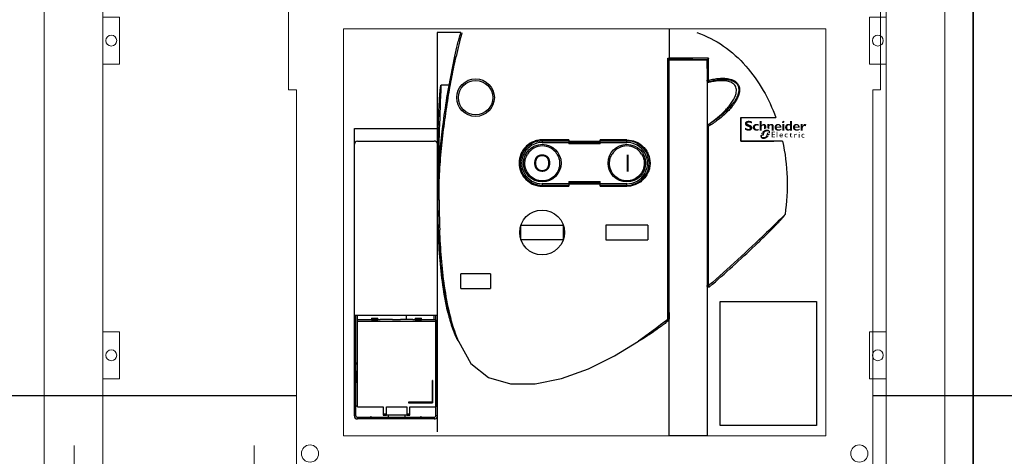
# Model space of a CAD drawing. Header units: millimetres. Extents: x -31 to 6803, y 0 to 664.
# Tile 66 of 118: x 1303 to 1347, y 122 to 142. Entities that reach past the tile are written whole.
import ezdxf
from ezdxf.enums import TextEntityAlignment as Align

# ---------------------------------------------------------------- set-up
doc = ezdxf.new("R2010")
doc.units = ezdxf.units.MM
doc.layers.add('!POMOCNICZE', color=8, linetype='Continuous', plot=False)
for name, color, linetype, lineweight in [('2DE_OBJ_Schneider-Base_Point', 50, 'Continuous', 0), ('2DE_OBJ_Schneider-Front_Plates', 7, 'Continuous', 0), ('2DE_OBJ_Schneider-Logo', 112, 'Continuous', 0), ('2DE_OBJ_Schneider-Mounting_Plates', 7, 'Continuous', 25), ('2DE_OBJ_Schneider-TAG', 112, 'Continuous', 0)]:
    doc.layers.add(name, color=color, linetype=linetype, lineweight=lineweight)
doc.layers.add('CP_WIPEOUT', color=255, linetype='Continuous')
doc.styles.add('CP_ATTR', font='arial.ttf')
doc.styles.add('CP_TXTCON', font='arial.ttf', dxfattribs={"width": 0.8})
doc.linetypes.add('CPFLEX', pattern='A,0.0001,-0.2,[131,LTYPESHP.SHX,S=0.2,R=0,X=-0.2,Y=0],-0.4,[131,LTYPESHP.SHX,S=0.2,R=180,X=0.2,Y=0],-0.2', length=0.8001)

# ---------------------------------------------------------------- blocks, each defined once
blk = doc.blocks.new('Logo Schneider_2009')
for points in [[(1.62, 8.12), (1.87, 8.01), (2.17, 7.9), (2.51, 7.77), (2.73, 7.68), (2.98, 7.54), (3.16, 7.4), (3.26, 7.26), (3.3, 7.1), (3.29, 7.04), (3.24, 6.86), (3.13, 6.73), (2.95, 6.63), (2.72, 6.57), (2.41, 6.55), (2.37, 6.55), (2.18, 6.56), (1.97, 6.59), (1.76, 6.64), (1.55, 6.71), (1.32, 6.79), (1.09, 6.9), (0.85, 7.02), (0.61, 7.16), (0.36, 7.32), (0.36, 6.02), (0.45, 5.97), (0.69, 5.86), (0.93, 5.76), (1.16, 5.67), (1.4, 5.6), (1.63, 5.54), (1.86, 5.49), (2.08, 5.46), (2.31, 5.44), (2.53, 5.43), (2.63, 5.43), (2.89, 5.45), (3.15, 5.48), (3.38, 5.53), (3.61, 5.6), (3.82, 5.69), (4.02, 5.8), (4.2, 5.92), (4.3, 6), (4.47, 6.17), (4.6, 6.35), (4.71, 6.55), (4.79, 6.77), (4.83, 7.01), (4.85, 7.26), (4.84, 7.35), (4.82, 7.58), (4.76, 7.8), (4.68, 8.01), (4.56, 8.2), (4.42, 8.38), (4.25, 8.55), (4.04, 8.71), (3.98, 8.75), (3.84, 8.82), (3.67, 8.9), (3.45, 9), (3.2, 9.11), (2.9, 9.23), (2.57, 9.36), (2.35, 9.45), (2.1, 9.58), (1.91, 9.72), (1.8, 9.86), (1.77, 10.01), (1.77, 10.04), (1.82, 10.21), (1.93, 10.33), (2.11, 10.42), (2.36, 10.48), (2.67, 10.5), (2.7, 10.49), (2.88, 10.49), (3.07, 10.46), (3.28, 10.42), (3.51, 10.36), (3.75, 10.28), (4.01, 10.19), (4.28, 10.09), (4.57, 9.97), (4.57, 11.12), (4.4, 11.19), (4.16, 11.29), (3.91, 11.37), (3.67, 11.44), (3.44, 11.5), (3.2, 11.54), (2.97, 11.57), (2.75, 11.59), (2.53, 11.59), (2.44, 11.59), (2.17, 11.58), (1.91, 11.55), (1.67, 11.5), (1.45, 11.43), (1.24, 11.35), (1.05, 11.24), (0.87, 11.12), (0.83, 11.1), (0.65, 10.93), (0.5, 10.75), (0.39, 10.56), (0.3, 10.34), (0.25, 10.11), (0.24, 9.87), (0.24, 9.79), (0.26, 9.55), (0.32, 9.32), (0.4, 9.11), (0.51, 8.91), (0.65, 8.73), (0.82, 8.57), (1.02, 8.42), (1.09, 8.37), (1.22, 8.3), (1.4, 8.22)], [(8.85, 6.63), (8.6, 6.54), (8.33, 6.46), (8.09, 6.4), (7.89, 6.37), (7.71, 6.35), (7.69, 6.35), (7.44, 6.38), (7.21, 6.44), (7, 6.54), (6.83, 6.69), (6.68, 6.86), (6.58, 7.06), (6.51, 7.29), (6.49, 7.55), (6.51, 7.77), (6.55, 7.99), (6.63, 8.18), (6.73, 8.34), (6.87, 8.48), (7.04, 8.58), (7.25, 8.65), (7.48, 8.7), (7.75, 8.71), (7.86, 8.71), (8.1, 8.68), (8.33, 8.62), (8.56, 8.54), (8.79, 8.43), (8.79, 9.4), (8.62, 9.45), (8.38, 9.52), (8.13, 9.58), (7.9, 9.62), (7.66, 9.64), (7.44, 9.65), (7.28, 9.65), (7.03, 9.63), (6.79, 9.58), (6.56, 9.52), (6.34, 9.44), (6.14, 9.33), (5.95, 9.21), (5.77, 9.06), (5.73, 9.03), (5.57, 8.86), (5.43, 8.67), (5.32, 8.47), (5.23, 8.26), (5.17, 8.03), (5.13, 7.79), (5.12, 7.53), (5.12, 7.49), (5.14, 7.24), (5.18, 7), (5.25, 6.77), (5.34, 6.56), (5.46, 6.37), (5.6, 6.19), (5.77, 6.02), (5.89, 5.92), (6.07, 5.8), (6.27, 5.69), (6.48, 5.61), (6.71, 5.54), (6.95, 5.49), (7.2, 5.46), (7.47, 5.45), (7.65, 5.46), (7.87, 5.48), (8.1, 5.51), (8.34, 5.57), (8.59, 5.64), (8.85, 5.73)], [(12.28, 6.41), (12.16, 6.34), (12.16, 7.83), (12.14, 8.11), (12.08, 8.34), (11.98, 8.51), (11.84, 8.63), (11.65, 8.7), (11.51, 8.71), (11.33, 8.68), (11.14, 8.6), (10.96, 8.46), (10.77, 8.26), (10.65, 8.1), (10.65, 5.51), (9.38, 5.51), (9.38, 11.52), (10.65, 11.52), (10.65, 8.99), (10.67, 8.99), (10.84, 9.18), (11.03, 9.34), (11.22, 9.47), (11.43, 9.56), (11.65, 9.62), (11.87, 9.65), (11.95, 9.65), (12.21, 9.64), (12.45, 9.59), (12.66, 9.5), (12.86, 9.39), (12.97, 9.3), (13.12, 9.13), (13.24, 8.95), (13.34, 8.74), (13.4, 8.51), (13.43, 8.26), (13.43, 8.1), (13.43, 6.86), (13.26, 6.83), (13.14, 6.79), (13.01, 6.75), (12.89, 6.71), (12.77, 6.66), (12.64, 6.6), (12.52, 6.54), (12.4, 6.48)], [(14.3, 6.84), (14.15, 6.86), (14.04, 6.86), (14.04, 9.57), (15.32, 9.57), (15.32, 9), (15.5, 9.19), (15.69, 9.35), (15.89, 9.47), (16.1, 9.56), (16.32, 9.62), (16.55, 9.65), (16.63, 9.65), (16.89, 9.64), (17.13, 9.58), (17.34, 9.5), (17.54, 9.38), (17.61, 9.32), (17.77, 9.16), (17.9, 8.99), (18, 8.78), (18.07, 8.56), (18.11, 8.31), (18.12, 8.1), (18.12, 5.51), (16.85, 5.51), (16.85, 8), (16.82, 8.28), (16.76, 8.49), (16.64, 8.65), (16.49, 8.76), (16.28, 8.8), (16.2, 8.81), (16.02, 8.78), (15.84, 8.7), (15.66, 8.55), (15.48, 8.36), (15.32, 8.14), (15.32, 6.4), (15.28, 6.44), (15.18, 6.52), (15.07, 6.59), (14.96, 6.65), (14.84, 6.71), (14.71, 6.75), (14.58, 6.79), (14.44, 6.82)], [(36.55, 8.09), (36.69, 8.25), (36.84, 8.36), (37, 8.43), (37.16, 8.46), (37.24, 8.45), (37.44, 8.4), (37.67, 8.31), (37.93, 8.16), (38.28, 9.3), (38.07, 9.44), (37.83, 9.56), (37.62, 9.63), (37.44, 9.65), (37.41, 9.65), (37.23, 9.63), (37.06, 9.57), (36.89, 9.47), (36.73, 9.33), (36.57, 9.16), (36.42, 8.95), (36.28, 8.7), (36.14, 8.42), (36.12, 8.42), (36.12, 9.59), (34.85, 9.59), (34.85, 5.53), (36.12, 5.53), (36.12, 7.28), (36.14, 7.33), (36.27, 7.63), (36.41, 7.88)], [(17.35, 4.39), (18.84, 4.39), (18.84, 4.85), (16.85, 4.85), (16.85, 1.32), (18.88, 1.32), (18.88, 1.79), (17.35, 1.79), (17.35, 2.89), (18.79, 2.89), (18.79, 3.33), (17.35, 3.33)], [(20.41, 4.85), (19.96, 4.85), (19.96, 1.32), (20.41, 1.32)], [(26.21, 3.69), (26.05, 3.7), (25.97, 3.7), (25.79, 3.68), (25.62, 3.63), (25.47, 3.57), (25.34, 3.48), (25.22, 3.36), (25.15, 3.27), (25.06, 3.13), (25, 2.98), (24.95, 2.82), (24.92, 2.64), (24.91, 2.45), (24.92, 2.37), (24.94, 2.19), (24.98, 2.02), (25.04, 1.87), (25.13, 1.73), (25.24, 1.6), (25.29, 1.56), (25.42, 1.46), (25.57, 1.38), (25.72, 1.32), (25.9, 1.29), (26.08, 1.28), (26.1, 1.28), (26.29, 1.29), (26.46, 1.32), (26.62, 1.36), (26.77, 1.42), (26.77, 1.87), (26.65, 1.82), (26.48, 1.76), (26.31, 1.73), (26.16, 1.72), (25.99, 1.73), (25.83, 1.76), (25.69, 1.82), (25.58, 1.9), (25.49, 2.01), (25.43, 2.14), (25.39, 2.3), (25.38, 2.48), (25.38, 2.61), (25.42, 2.78), (25.48, 2.94), (25.57, 3.07), (25.61, 3.11), (25.75, 3.2), (25.9, 3.26), (26.08, 3.28), (26.09, 3.28), (26.24, 3.26), (26.39, 3.22), (26.56, 3.14), (26.73, 3.04), (26.73, 3.53), (26.72, 3.53), (26.54, 3.61), (26.37, 3.66)], [(29.47, 3.65), (28.74, 3.65), (28.74, 4.14), (27.88, 3.29), (27.88, 3.24), (28.27, 3.24), (28.27, 2.01), (28.28, 1.89), (28.31, 1.73), (28.36, 1.59), (28.45, 1.48), (28.55, 1.39), (28.69, 1.33), (28.85, 1.29), (29.03, 1.28), (29.09, 1.28), (29.25, 1.31), (29.42, 1.36), (29.59, 1.44), (29.59, 1.87), (29.55, 1.85), (29.38, 1.77), (29.22, 1.72), (29.06, 1.7), (28.98, 1.71), (28.84, 1.77), (28.76, 1.88), (28.74, 2.05), (28.74, 3.24), (29.47, 3.24)], [(32.08, 3.51), (31.94, 3.53), (31.87, 3.52), (31.75, 3.48), (31.63, 3.4), (31.51, 3.29), (31.38, 3.13), (31.26, 2.94), (31.26, 3.47), (30.8, 3.47), (30.8, 1.15), (31.26, 1.15), (31.26, 2.36), (31.26, 2.41), (31.29, 2.58), (31.34, 2.74), (31.43, 2.88), (31.52, 2.97), (31.66, 3.05), (31.82, 3.08), (31.94, 3.06), (32.09, 2.99), (32.25, 2.86), (32.49, 3.26), (32.39, 3.35), (32.23, 3.45)], [(35.5, 3.1), (35.42, 2.96), (35.35, 2.81), (35.31, 2.65), (35.28, 2.47), (35.27, 2.28), (35.27, 2.2), (35.29, 2.02), (35.33, 1.85), (35.4, 1.7), (35.48, 1.56), (35.59, 1.43), (35.64, 1.38), (35.78, 1.28), (35.92, 1.21), (36.08, 1.15), (36.25, 1.12), (36.44, 1.11), (36.45, 1.11), (36.64, 1.12), (36.82, 1.15), (36.98, 1.19), (37.13, 1.25), (37.13, 1.7), (37.01, 1.65), (36.83, 1.59), (36.67, 1.56), (36.52, 1.55), (36.34, 1.56), (36.18, 1.59), (36.05, 1.65), (35.93, 1.73), (35.85, 1.84), (35.78, 1.97), (35.75, 2.13), (35.73, 2.31), (35.74, 2.44), (35.78, 2.61), (35.84, 2.77), (35.93, 2.9), (35.97, 2.93), (36.1, 3.03), (36.26, 3.09), (36.44, 3.11), (36.44, 3.11), (36.59, 3.09), (36.75, 3.05), (36.91, 2.97), (37.08, 2.87), (37.08, 3.36), (37.08, 3.36), (36.9, 3.44), (36.73, 3.49), (36.57, 3.52), (36.41, 3.53), (36.33, 3.53), (36.14, 3.51), (35.98, 3.46), (35.83, 3.4), (35.7, 3.3), (35.58, 3.19)]]:
    blk.add_hatch(color=112).paths.add_polyline_path(points)
h = blk.add_hatch(color=112)
h.paths.add_polyline_path([(11.79, 5.39), (11.67, 5.31), (11.55, 5.21), (11.44, 5.12), (11.32, 5.01), (11.21, 4.9), (11.19, 4.88), (11.09, 4.78), (10.99, 4.68), (10.89, 4.58), (10.8, 4.47), (10.72, 4.36), (10.63, 4.25), (11.4, 4.25), (11.23, 3.74), (10.31, 3.74), (10.26, 3.63), (10.19, 3.51), (10.14, 3.4), (10.09, 3.26), (11.16, 3.26), (10.99, 2.76), (9.93, 2.76), (9.9, 2.61), (9.88, 2.47), (9.86, 2.33), (9.85, 2.19), (9.85, 2.1), (9.86, 1.95), (9.87, 1.8), (9.89, 1.66), (9.92, 1.52), (9.96, 1.39), (10.01, 1.27), (10.07, 1.15), (10.14, 1.04), (10.22, 0.93), (10.3, 0.83), (10.34, 0.8), (10.43, 0.71), (10.53, 0.64), (10.64, 0.56), (10.75, 0.5), (10.87, 0.45), (11, 0.41), (11.13, 0.37), (11.27, 0.34), (11.42, 0.33), (11.57, 0.32), (11.68, 0.31), (11.81, 0.32), (11.94, 0.32), (12.06, 0.34), (12.19, 0.35), (12.32, 0.37), (12.44, 0.4), (12.57, 0.43), (12.69, 0.47), (12.82, 0.51), (12.94, 0.56), (13.06, 0.61), (13.18, 0.66), (13.31, 0.72), (13.43, 0.79), (13.55, 0.86), (13.67, 0.94), (13.79, 1.02), (13.91, 1.1), (14.02, 1.19), (14.14, 1.29), (14.26, 1.39), (14.37, 1.49), (14.47, 1.58), (14.57, 1.68), (14.67, 1.78), (14.77, 1.89), (14.86, 2), (14.95, 2.1), (15.04, 2.21), (15.11, 2.32), (14.12, 2.32), (14.27, 2.82), (15.42, 2.82), (15.48, 2.94), (15.54, 3.07), (15.6, 3.2), (15.63, 3.3), (14.38, 3.3), (14.44, 3.51), (14.52, 3.8), (15.78, 3.8), (15.79, 3.83), (15.81, 3.97), (15.83, 4.11), (15.84, 4.25), (15.85, 4.38), (15.85, 4.4), (15.84, 4.55), (15.83, 4.7), (15.8, 4.84), (15.77, 4.97), (15.73, 5.1), (15.68, 5.22), (15.61, 5.34), (15.54, 5.45), (15.46, 5.55), (15.37, 5.65), (15.28, 5.74), (15.18, 5.82), (15.07, 5.89), (14.96, 5.95), (14.84, 6.01), (14.71, 6.05), (14.58, 6.09), (14.44, 6.12), (14.3, 6.14), (14.15, 6.15), (14, 6.16), (13.89, 6.16), (13.76, 6.15), (13.64, 6.14), (13.51, 6.12), (13.38, 6.1), (13.25, 6.08), (13.13, 6.05), (13, 6.01), (12.88, 5.97), (12.76, 5.93), (12.63, 5.88), (12.51, 5.82), (12.39, 5.76), (12.27, 5.7), (12.15, 5.63), (12.03, 5.56), (11.91, 5.48)])
h.paths.add_polyline_path([(12.61, 4.51), (12.73, 4.62), (12.86, 4.71), (12.97, 4.79), (13.09, 4.85), (13.22, 4.9), (13.35, 4.93), (13.48, 4.96), (13.63, 4.98), (13.77, 4.98), (15.01, 4.98), (14.85, 4.25), (14.1, 4.25), (14, 4.23), (13.93, 4.14), (13.77, 3.51), (13.52, 2.59), (13.48, 2.46), (13.43, 2.34), (13.36, 2.22), (13.28, 2.12), (13.19, 2.01), (13.08, 1.92), (12.98, 1.84), (12.87, 1.76), (12.75, 1.69), (12.62, 1.64), (12.5, 1.59), (12.37, 1.55), (12.23, 1.52), (12.09, 1.5), (11.93, 1.49), (10.68, 1.49), (10.88, 2.29), (11.66, 2.29), (11.79, 2.33), (11.85, 2.38), (11.91, 2.47), (12.14, 3.51), (12.22, 3.83), (12.25, 3.93), (12.3, 4.06), (12.36, 4.18), (12.43, 4.29), (12.52, 4.41)], flags=16)
h = blk.add_hatch(color=112)
h.paths.add_polyline_path([(21.06, 9.64), (20.8, 9.65), (20.77, 9.65), (20.51, 9.64), (20.27, 9.6), (20.04, 9.55), (19.82, 9.47), (19.61, 9.36), (19.42, 9.23), (19.24, 9.08), (19.22, 9.06), (19.06, 8.89), (18.92, 8.7), (18.81, 8.49), (18.73, 8.28), (18.67, 8.05), (18.63, 7.81), (18.61, 7.56), (18.61, 7.53), (18.63, 7.28), (18.66, 7.03), (18.73, 6.81), (18.81, 6.59), (18.93, 6.4), (19.07, 6.21), (19.23, 6.04), (19.26, 6.02), (19.44, 5.88), (19.62, 5.76), (19.83, 5.66), (20.05, 5.58), (20.28, 5.52), (20.52, 5.48), (20.78, 5.45), (20.96, 5.45), (21.23, 5.46), (21.49, 5.48), (21.73, 5.53), (21.97, 5.58), (22.19, 5.66), (22.4, 5.75), (22.6, 5.86), (22.79, 5.98), (22.79, 6.77), (22.55, 6.61), (22.32, 6.48), (22.1, 6.38), (21.88, 6.29), (21.66, 6.24), (21.45, 6.21), (21.28, 6.2), (21.01, 6.21), (20.77, 6.25), (20.56, 6.32), (20.38, 6.43), (20.23, 6.55), (20.12, 6.71), (20.03, 6.89), (19.97, 7.11), (19.94, 7.34), (22.85, 7.34), (22.85, 7.61), (22.83, 7.86), (22.79, 8.1), (22.73, 8.32), (22.64, 8.53), (22.53, 8.73), (22.4, 8.91), (22.3, 9.02), (22.12, 9.19), (21.93, 9.33), (21.73, 9.44), (21.52, 9.53), (21.29, 9.6)])
h.paths.add_polyline_path([(21.08, 8.87), (21.28, 8.8), (21.45, 8.69), (21.58, 8.53), (21.67, 8.33), (21.72, 8.09), (21.73, 8), (19.97, 8), (20.01, 8.26), (20.09, 8.47), (20.2, 8.64), (20.36, 8.77), (20.55, 8.85), (20.81, 8.89)], flags=16)
h = blk.add_hatch(color=112)
h.paths.add_polyline_path([(23.78, 11.44), (23.57, 11.28), (23.57, 11.28), (23.4, 11.07), (23.29, 10.86), (23.26, 10.65), (23.27, 10.52), (23.35, 10.33), (23.51, 10.22), (23.75, 10.18), (23.77, 10.18), (23.98, 10.22), (24.19, 10.33), (24.4, 10.5), (24.57, 10.69), (24.67, 10.9), (24.71, 11.11), (24.7, 11.24), (24.62, 11.43), (24.46, 11.54), (24.22, 11.58), (24.21, 11.58), (23.99, 11.54)])
h.paths.add_polyline_path([(24.61, 9.57), (23.34, 9.57), (23.34, 5.51), (24.61, 5.51)])
h = blk.add_hatch(color=112)
h.paths.add_polyline_path([(28.16, 9.4), (27.93, 9.5), (27.69, 9.57), (27.46, 9.62), (27.22, 9.65), (27.1, 9.65), (26.85, 9.64), (26.61, 9.6), (26.38, 9.53), (26.17, 9.44), (25.97, 9.32), (25.79, 9.18), (25.69, 9.08), (25.55, 8.91), (25.42, 8.71), (25.32, 8.51), (25.24, 8.29), (25.19, 8.05), (25.15, 7.81), (25.14, 7.55), (25.15, 7.29), (25.19, 7.05), (25.25, 6.82), (25.33, 6.6), (25.43, 6.39), (25.56, 6.2), (25.69, 6.04), (25.86, 5.87), (26.05, 5.72), (26.25, 5.61), (26.46, 5.52), (26.69, 5.46), (26.93, 5.43), (27.04, 5.43), (27.29, 5.45), (27.52, 5.49), (27.74, 5.57), (27.95, 5.69), (28.15, 5.83), (28.16, 5.84), (28.16, 5.51), (29.44, 5.51), (29.44, 11.52), (28.16, 11.52)])
h.paths.add_polyline_path([(28.16, 8.58), (28.16, 6.63), (27.95, 6.47), (27.73, 6.36), (27.52, 6.3), (27.42, 6.3), (27.19, 6.31), (27, 6.37), (26.83, 6.46), (26.69, 6.59), (26.58, 6.76), (26.51, 6.96), (26.46, 7.2), (26.43, 7.52), (26.45, 7.81), (26.49, 8.06), (26.56, 8.28), (26.66, 8.45), (26.79, 8.59), (26.95, 8.7), (27.13, 8.77), (27.35, 8.8), (27.46, 8.81), (27.69, 8.78), (27.91, 8.71)], flags=16)
h = blk.add_hatch(color=112)
h.paths.add_polyline_path([(32.44, 9.64), (32.19, 9.65), (32.16, 9.65), (31.9, 9.64), (31.65, 9.6), (31.42, 9.55), (31.2, 9.47), (31, 9.36), (30.81, 9.23), (30.63, 9.08), (30.61, 9.06), (30.45, 8.89), (30.31, 8.7), (30.2, 8.49), (30.11, 8.28), (30.05, 8.05), (30.01, 7.81), (30, 7.56), (30, 7.53), (30.01, 7.28), (30.05, 7.03), (30.11, 6.81), (30.2, 6.59), (30.32, 6.4), (30.45, 6.21), (30.62, 6.04), (30.64, 6.02), (30.82, 5.88), (31.01, 5.76), (31.21, 5.66), (31.43, 5.58), (31.66, 5.52), (31.91, 5.48), (32.17, 5.45), (32.35, 5.45), (32.62, 5.46), (32.88, 5.48), (33.12, 5.53), (33.35, 5.58), (33.58, 5.66), (33.79, 5.75), (33.98, 5.86), (34.18, 5.98), (34.18, 6.77), (33.94, 6.61), (33.71, 6.48), (33.49, 6.38), (33.26, 6.29), (33.05, 6.24), (32.83, 6.21), (32.67, 6.2), (32.4, 6.21), (32.16, 6.25), (31.95, 6.32), (31.77, 6.43), (31.62, 6.55), (31.5, 6.71), (31.41, 6.89), (31.36, 7.11), (31.33, 7.34), (34.23, 7.34), (34.24, 7.61), (34.22, 7.86), (34.18, 8.1), (34.11, 8.32), (34.03, 8.53), (33.92, 8.73), (33.79, 8.91), (33.69, 9.02), (33.51, 9.19), (33.32, 9.33), (33.12, 9.44), (32.91, 9.53), (32.68, 9.6)])
h.paths.add_polyline_path([(32.47, 8.87), (32.67, 8.8), (32.84, 8.69), (32.96, 8.53), (33.05, 8.33), (33.11, 8.09), (33.12, 8), (31.35, 8), (31.39, 8.26), (31.47, 8.47), (31.59, 8.64), (31.74, 8.77), (31.93, 8.85), (32.19, 8.89)], flags=16)
h = blk.add_hatch(color=112)
h.paths.add_polyline_path([(22.74, 3.7), (22.56, 3.69), (22.39, 3.65), (22.24, 3.59), (22.1, 3.5), (21.98, 3.39), (21.97, 3.38), (21.86, 3.25), (21.78, 3.11), (21.72, 2.96), (21.68, 2.79), (21.66, 2.61), (21.66, 2.52), (21.67, 2.34), (21.7, 2.17), (21.75, 2.01), (21.82, 1.86), (21.91, 1.71), (21.97, 1.65), (22.08, 1.52), (22.21, 1.43), (22.36, 1.35), (22.52, 1.31), (22.7, 1.28), (22.78, 1.28), (22.96, 1.29), (23.13, 1.31), (23.29, 1.36), (23.45, 1.42), (23.61, 1.5), (23.71, 1.56), (23.71, 2), (23.54, 1.9), (23.38, 1.82), (23.21, 1.76), (23.06, 1.73), (22.9, 1.72), (22.72, 1.73), (22.57, 1.77), (22.44, 1.84), (22.33, 1.93), (22.24, 2.05), (22.17, 2.2), (22.13, 2.37), (22.12, 2.42), (23.75, 2.42), (23.75, 2.63), (23.72, 2.82), (23.69, 2.99), (23.64, 3.14), (23.57, 3.28), (23.49, 3.39), (23.4, 3.49), (23.29, 3.57), (23.16, 3.63), (23.03, 3.67), (22.87, 3.7)])
h.paths.add_polyline_path([(22.75, 3.31), (22.92, 3.29), (23.06, 3.23), (23.16, 3.14), (23.23, 3.01), (23.28, 2.85), (23.29, 2.73), (22.12, 2.73), (22.17, 2.91), (22.24, 3.06), (22.34, 3.17), (22.46, 3.25), (22.61, 3.29)], flags=16)
h = blk.add_hatch(color=112)
h.paths.add_polyline_path([(34.08, 4.39), (33.96, 4.43), (33.79, 4.38), (33.69, 4.3), (33.61, 4.17), (33.62, 4.02), (33.67, 3.95), (33.78, 3.9), (33.94, 3.97), (34.05, 4.04), (34.13, 4.17), (34.13, 4.32)])
h.paths.add_polyline_path([(34.1, 3.47), (33.65, 3.47), (33.65, 1.15), (34.1, 1.15)])
blk = doc.blocks.new('Schneider Electric-logo')
at = {"color": 3, "xscale": 45.60207954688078, "yscale": 45.60207954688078, "zscale": 45.60207954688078}
blk.add_blockref('Logo Schneider_2009', (2560, 1257), dxfattribs=at)
blk = doc.blocks.new('SE_logo')
at = {"xscale": 0.2, "yscale": 0.2, "zscale": 0.2}
blk.add_blockref('Schneider Electric-logo', (-516.3, -249.2), dxfattribs=at)
blk = doc.blocks.new('*U156')
blk.add_wipeout([(400.05, 311.14), (340.49, 311.14), (340.49, 352.14), (299.99, 352.14), (299.99, 311.14), (122.12, 311.14), (122.12, 352.14), (112, 352.14), (112, 311.14), (22.05, 311.14), (22.05, 252.14), (27.05, 252.14), (27.05, 2.14), (0.05, 2.14), (0, 0), (29.05, 0.14), (29.05, 11.14), (393.05, 11.14), (393.05, 0.14), (422.05, 0.14), (422.05, 2.14), (395.05, 2.14), (395.05, 252.14), (400.05, 252.14)]).dxf.layer = 'CP_WIPEOUT'
at = {"color": 7}
for p, q in [((132.05, 288.7), (116.89, 288.7)), ((116.89, 288.7), (116.89, 33.57)), ((132.01, 288.57), (132.05, 288.7)), ((132.01, 288.57), (132.05, 288.7)), ((128.05, 273.68), (122.94, 247.19)), ((128.06, 273.73), (128.04, 273.63)), ((264.1, 272.47), (265.1, 272.47)), ((264.1, 105.46), (264.1, 272.47)), ((265.1, 272.47), (265.1, 271.51)), ((265.1, 109.94), (265.1, 271.33)), ((265.1, 271.28), (289.22, 271.28)), ((290.23, 258.32), (290.23, 272.3)), ((289.2, 265.87), (289.2, 258.05)), ((124.31, 255.23), (119.44, 255.23)), ((310.79, 234.47), (310.8, 234.45)), ((310.79, 219.44), (310.79, 234.47)), ((310.8, 234.45), (310.8, 219.45)), ((64.2, 227.36), (116.89, 227.36)), ((64.2, 108.05), (64.2, 227.36)), ((289.2, 228.98), (289.2, 127.07)), ((290.23, 127.08), (290.23, 228.86)), ((201, 220.15), (184, 220.15)), ((184, 220.15), (184, 218.53)), ((201, 220.15), (201, 217.56)), ((238, 220.15), (221, 220.15)), ((221, 217.56), (221, 220.15)), ((238, 218.53), (238, 220.15)), ((64, 217.35), (64.2, 217.35)), ((64, 43.86), (64, 217.35)), ((66, 219.36), (115, 219.36)), ((184, 219.53), (201, 219.53)), ((184, 218.53), (201, 218.53)), ((221, 219.17), (201, 219.17)), ((201, 218.56), (221, 218.56)), ((221, 217.56), (201, 217.56)), ((221, 219.53), (238, 219.53)), ((221, 218.53), (238, 218.53)), ((310.79, 219.44), (310.8, 219.45)), ((310.8, 219.45), (331.9, 219.45)), ((201, 192.13), (184, 192.13)), ((184, 192.13), (184, 190.54)), ((201, 191.13), (184, 191.13)), ((184, 190.54), (201, 190.54)), ((201, 193.66), (221, 193.66)), ((201, 193.66), (201, 190.54)), ((221, 192.66), (201, 192.66)), ((201, 192.06), (221, 192.06)), ((221, 190.53), (221, 193.66)), ((238, 192.13), (221, 192.13)), ((238, 191.13), (221, 191.13)), ((221, 190.54), (238, 190.54)), ((238, 190.54), (238, 192.13)), ((117.03, 185.51), (117.03, 187.14)), ((117.03, 185.51), (117.05, 187.14)), ((117.05, 184.84), (117.03, 185.51)), ((117.04, 184.84), (117.03, 185.51)), ((117.06, 181.84), (117.06, 182.19)), ((117.14, 181.84), (117.13, 182.19)), ((170.4, 156.29), (170.4, 165.77)), ((170.41, 165.78), (197.4, 165.78)), ((197.4, 165.77), (197.4, 156.29)), ((224.5, 165.78), (224.5, 156.28)), ((251.5, 165.78), (224.5, 165.78)), ((251.5, 165.78), (251.5, 156.28)), ((197.4, 156.28), (170.41, 156.28)), ((224.5, 156.28), (251.5, 156.28)), ((150.9, 134.69), (131.9, 134.69)), ((131.9, 125.19), (131.9, 134.69)), ((150.9, 134.69), (150.9, 125.19)), ((131.9, 125.19), (150.9, 125.19)), ((116.89, 108.05), (64.2, 108.05)), ((65, 43.86), (65, 108.05)), ((66, 105.17), (66, 108.05)), ((97.15, 108.05), (97.15, 105.72)), ((114.8, 108.05), (114.8, 105.17)), ((116, 77.86), (116, 108.05)), ((123.56, 110.7), (123.85, 109.47)), ((74.93, 105.17), (65.93, 105.17)), ((65.93, 49.56), (65.93, 105.17)), ((115.93, 104.24), (65.93, 104.24)), ((74.93, 106.23), (78.93, 106.23)), ((74.93, 106.23), (74.93, 105.17)), ((78.93, 105.73), (74.93, 105.73)), ((74.93, 105.17), (78.93, 105.17)), ((78.93, 105.17), (78.93, 106.23)), ((80.43, 105.17), (78.93, 105.17)), ((80.43, 105.72), (88.43, 105.72)), ((80.43, 105.17), (80.43, 105.72)), ((88.43, 105.17), (88.43, 105.72)), ((93.43, 105.17), (88.43, 105.17)), ((93.43, 105.72), (101.43, 105.72)), ((93.43, 105.72), (93.43, 105.17)), ((101.43, 105.17), (101.43, 105.72)), ((102.93, 105.17), (101.43, 105.17)), ((102.93, 106.23), (106.93, 106.23)), ((102.93, 106.23), (102.93, 105.17)), ((106.93, 105.73), (102.93, 105.73)), ((102.93, 105.17), (106.93, 105.17)), ((106.93, 105.17), (106.93, 106.23)), ((115.93, 105.17), (106.93, 105.17)), ((115.93, 105.17), (115.93, 49.56)), ((116, 90.2), (115.93, 90.2)), ((116, 76.86), (116, 77.86)), ((116, 43.86), (116, 76.86)), ((65.75, 65.01), (65.75, 72.61)), ((65.93, 72.43), (65.75, 72.61)), ((65.93, 65.18), (65.75, 65.01)), ((113.93, 66.55), (113.63, 66.55)), ((113.63, 66.55), (113.63, 52.51)), ((113.93, 66.43), (113.63, 66.43)), ((113.93, 66.55), (113.93, 52.23)), ((65.7, 59.02), (65.93, 59.02)), ((65.7, 59.02), (65.7, 56.02)), ((65, 50.36), (65.93, 50.36)), ((65.93, 56.02), (65.7, 56.02)), ((113.63, 52.62), (98.63, 52.62)), ((98.63, 52.62), (98.63, 52.23)), ((113.63, 52.51), (98.63, 52.51)), ((98.63, 52.23), (113.93, 52.23)), ((115.93, 50.36), (116, 50.36)), ((65.93, 49.56), (82.43, 49.56)), ((82.43, 49.56), (82.43, 44.36)), ((82.43, 45.15), (84.43, 45.15)), ((82.43, 44.36), (84.43, 44.36)), ((84.43, 49.56), (97.43, 49.56)), ((84.43, 44.36), (84.43, 49.56)), ((84.43, 48.37), (84.58, 48.37)), ((84.43, 46.37), (84.58, 46.37)), ((84.58, 44.36), (84.58, 49.56)), ((97.43, 44.36), (84.58, 44.36)), ((85.5, 44.36), (85.5, 42.86)), ((96.5, 42.86), (96.5, 44.36)), ((97.43, 49.56), (97.43, 44.36)), ((97.43, 45.15), (99.43, 45.15)), ((97.43, 44.36), (99.43, 44.36)), ((99.43, 49.56), (115.93, 49.56)), ((99.43, 44.36), (99.43, 49.56)), ((65, 43.86), (64, 43.86)), ((115, 42.86), (66, 42.86)), ((66, 41.86), (66, 42.86)), ((115, 41.86), (66, 41.86)), ((115, 42.86), (115, 41.86)), ((116.89, 43.86), (116, 43.86))]:
    blk.add_line(p, q, dxfattribs=at)
at = {"lineweight": 0}
for p, q in [((27.05, 252.14), (27.05, 2.14)), ((395.05, 252.14), (395.05, 2.14))]:
    blk.add_line(p, q, dxfattribs=at)
for points in [[(22.05, 252.14), (22.05, 311.14), (400.05, 311.14), (400.05, 252.14)], [(22.05, 252.14), (27.05, 252.14)], [(400.05, 252.14), (395.05, 252.14)]]:
    blk.add_lwpolyline(points, dxfattribs=at)
blk.add_lwpolyline([(57.05, 291.14), (365.05, 291.14), (365.05, 31.14), (57.05, 31.14)], close=True, dxfattribs=at)
at = {"color": 7}
for points in [[(265.1, 290.74), (265.1, 272.08), (265.1, 271.74), (265.1, 271.51)], [(310.8, 219.45), (317.84, 219.45), (324.87, 219.45), (331.9, 219.45)]]:
    blk.add_lwpolyline(points, dxfattribs=at)
for points in [[(265.1, 271.28), (289.2, 271.28), (289.2, 31.14), (265.1, 31.14)], [(297.52, 116.9), (359.1, 116.9), (359.1, 37.8), (297.52, 37.8)]]:
    blk.add_lwpolyline(points, close=True)
blk.add_lwpolyline([(130.46, 91.62), (138.42, 77.23), (149.75, 68.35), (163.69, 64.29), (179.46, 64.33), (196.29, 67.79), (213.41, 73.96), (230.05, 82.13), (245.43, 91.62)])
for centre, radius in [((141.4, 247.16), 12), ((141.4, 247.16), 11), ((184, 205.33), 12), ((238, 205.33), 12), ((183.9, 161.03), 14.3)]:
    blk.add_circle(centre, radius, dxfattribs=at)
at = {"lineweight": 0}
for centre in [(35.69, 19.77), (386.42, 19.77)]:
    blk.add_circle(centre, 5.5, dxfattribs=at)
at = {"color": 7}
for centre, radius, start, end in [((840.54, 112.37), 729.54, 166.03073, 167.24154), ((264.24, -1851.1), 2123.57, 89.29877, 89.97674), ((264.22, -1786.82), 2058.32, 89.30197, 89.97529), ((450.12, 247.48), 160, 176.43006, 176.63295), ((290.25, 228.98), 1.05, 161.36619, 179.93876), ((1805.61, 181.98), 1688.63, 178.50366, 179.43789), ((1819.8, 182.63), 1702.8, 178.53801, 179.46444), ((183.57, 213.8), 6.36, 86.10237, 86.95795), ((66, 217.36), 2, 89.94661, 180.05948), ((115, 217.36), 2, 19.37985, 90.01516), ((184, 205.33), 14.2, 90.15338, 270), ((184, 205.33), 13.2, 90, 270.00328), ((184, 205.33), 11, 31.50537, 148.49451), ((238, 205.33), 11, 31.50537, 148.49451), ((238, 205.33), 14.2, 270, 90.166), ((238, 205.33), 13.2, 270, 90.00328), ((1085.93, 190.11), 968.91, 179.50098, 180.17552), ((1072.59, 191.21), 955.54, 179.56009, 180.38191), ((373.12, 185.11), 256.03, 176.9939, 180.06161), ((184.22, 207.93), 17.4, 269.04663, 269.29376), ((238.43, 197.09), 6.57, 266.30157, 266.78687), ((907.62, 189.63), 790.6, 180.34661, 180.53919), ((743.75, 187.37), 625.67, 180.50444, 182.26353), ((-316.1, 822.8), 923.85, 311.07047, 313.50582), ((-321.85, 829.38), 932.58, 311.07138, 313.48343), ((65, 77.36), 0.5, 269.99974, 90.00005), ((116, 77.36), 0.5, 89.99995, 101.05032), ((116, 77.36), 0.5, 258.9627, 270.00026), ((66, 43.86), 2, 179.9405, 270.00928), ((66, 43.86), 1, 179.99591, 270), ((74.5, 42.86), 0.5, 359.99995, 180.00028), ((106.5, 42.86), 0.5, 359.99972, 180.00005), ((115, 43.86), 1, 269.99413, 0), ((115, 43.86), 2, 269.91404, 340.62015)]:
    blk.add_arc(centre, radius, start, end, dxfattribs=at)
for points, knots in [([(128.06, 273.73), (128.63, 276.23), (129.53, 279.96), (130.87, 284.9), (131.61, 287.36), (132.01, 288.57)], [0, 0, 0, 0, 0.499981, 0.749996, 1, 1, 1, 1]), ([(282.71, 288.7), (288.75, 286.7), (300.25, 280.79), (314.49, 267.82), (325.57, 252.11), (330.89, 240.46), (333.06, 234.47)], [0, 0, 0, 0, 0.249753, 0.499739, 0.749803, 1, 1, 1, 1]), ([(123.92, 247.06), (124.63, 251.49), (126.18, 260.33), (128.03, 269.11), (129.02, 273.49)], [0, 0, 0, 0, 0.50012, 1, 1, 1, 1]), ([(264.81, 271.75), (264.76, 271.81), (264.52, 272.05), (264.29, 272.29), (264.1, 272.47)], [0, 0, 0, 0, 0.232086, 1, 1, 1, 1]), ([(265.03, 271.51), (265.02, 271.52), (264.94, 271.61), (264.87, 271.69), (264.81, 271.75)], [0, 0, 0, 0, 0.2062, 1, 1, 1, 1]), ([(265.03, 271.51), (265.04, 271.49), (265.08, 271.44), (265.1, 271.38), (265.1, 271.33)], [0, 0, 0, 0, 0.274397, 1, 1, 1, 1]), ([(289.21, 265.87), (289.21, 266.77), (289.22, 268.57), (289.21, 270.38), (289.22, 271.28)], [0, 0, 0, 0, 0.5, 1, 1, 1, 1]), ([(289.22, 271.28), (289.23, 271.29), (289.26, 271.31), (289.28, 271.34), (289.29, 271.35)], [0, 0, 0, 0, 0.513687, 1, 1, 1, 1]), ([(290.23, 272.3), (290.14, 272.22), (289.83, 271.9), (289.51, 271.59), (289.29, 271.35)], [0, 0, 0, 0, 0.280011, 1, 1, 1, 1]), ([(290.23, 258.32), (290.1, 258.32), (289.91, 258.32), (289.67, 258.31), (289.52, 258.31), (289.39, 258.3), (289.29, 258.29), (289.24, 258.27), (289.21, 258.28), (289.2, 258.27)], [0, 0, 0, 0, 0.378397, 0.550422, 0.701574, 0.82645, 0.920304, 0.978768, 1, 1, 1, 1]), ([(290.43, 257.45), (290.15, 257.39), (289.68, 257.47), (289.28, 257.87), (289.2, 258.14), (289.2, 258.27)], [0, 0, 0, 0, 0.522557, 0.767583, 1, 1, 1, 1]), ([(290.4, 256.88), (290.24, 256.84), (289.91, 256.86), (289.37, 257.24), (289.2, 257.74), (289.2, 258.05)], [0, 0, 0, 0, 0.251394, 0.503177, 1, 1, 1, 1]), ([(289.66, 229.83), (291.4, 231), (294.8, 233.47), (298.77, 236.9), (301.71, 239.9), (303.76, 242.3), (305.6, 244.86), (307.1, 247.63), (308.08, 250.63), (307.96, 253.36), (306.93, 255.22), (305.76, 256.3), (304.37, 257.06), (302.37, 257.72), (299.75, 258.04), (296.6, 257.96), (293.47, 257.55), (291.42, 257.13), (290.4, 256.88)], [0, 0, 0, 0, 0.125128, 0.250237, 0.312807, 0.375371, 0.437926, 0.500452, 0.562871, 0.624872, 0.656064, 0.68728, 0.718535, 0.749813, 0.81231, 0.87486, 0.937427, 1, 1, 1, 1]), ([(290.43, 257.45), (291.52, 257.74), (293.71, 258.26), (297.05, 258.77), (300.41, 258.94), (303.21, 258.66), (305.34, 258.03), (306.83, 257.3), (308.11, 256.24), (309.02, 254.86), (309.47, 253.27), (309.49, 251.05), (308.72, 248.35), (307.15, 245.4), (305.18, 242.66), (302.95, 240.13), (299.73, 236.97), (295.35, 233.38), (291.6, 230.85), (289.68, 229.67)], [0, 0, 0, 0, 0.063053, 0.125965, 0.188649, 0.250927, 0.281876, 0.312625, 0.343139, 0.37348, 0.403886, 0.434509, 0.496194, 0.55855, 0.621258, 0.684171, 0.747216, 0.873507, 1, 1, 1, 1]), ([(290.23, 258.32), (291.35, 258.6), (293.6, 259.1), (296.46, 259.46), (298.76, 259.58), (301.07, 259.57), (303.93, 259.16), (306.67, 258.07), (308.42, 256.53), (309.41, 255.09), (309.94, 253.41), (309.96, 251.67), (309.76, 249.95), (309.28, 248.28), (308.55, 246.71), (307.77, 245.18), (306.86, 243.71), (305.5, 241.85), (303.64, 239.65), (301.23, 237.18), (298.65, 234.89), (295.04, 232.02), (292.19, 230.07), (290.23, 228.86)], [0, 0, 0, 0, 0.06252, 0.125026, 0.15629, 0.187551, 0.250052, 0.312554, 0.343919, 0.375325, 0.406534, 0.437857, 0.469221, 0.500378, 0.531618, 0.562839, 0.594028, 0.62527, 0.687707, 0.750145, 0.81259, 0.875054, 1, 1, 1, 1]), ([(290.23, 258.32), (290.26, 258.24), (290.3, 258.03), (290.38, 257.74), (290.41, 257.53), (290.43, 257.45)], [0, 0, 0, 0, 0.29419, 0.698055, 1, 1, 1, 1]), ([(117.55, 226.08), (117.58, 227.3), (117.65, 229.74), (117.77, 233.39), (117.92, 237.05), (118.05, 240.1), (118.18, 242.53), (118.28, 244.36), (118.38, 246.19), (118.51, 248.01), (118.62, 249.54), (118.72, 250.75), (118.8, 251.66), (118.88, 252.42), (118.95, 253.03), (119.01, 253.48), (119.07, 253.93), (119.13, 254.31), (119.19, 254.61), (119.24, 254.83), (119.29, 255.02), (119.35, 255.15), (119.4, 255.23), (119.44, 255.23)], [0, 0, 0, 0, 0.125015, 0.25003, 0.375045, 0.50006, 0.562567, 0.625075, 0.687582, 0.75009, 0.812597, 0.843851, 0.875105, 0.906358, 0.921985, 0.937612, 0.953239, 0.968865, 0.976678, 0.984491, 0.992302, 0.996208, 1, 1, 1, 1]), ([(122.94, 247.19), (121.96, 241.16), (119.66, 225.02), (117.97, 208.71), (117.44, 198.54)], [0, 0, 0, 0, 0.374792, 1, 1, 1, 1]), ([(118.11, 181.86), (118.03, 187.32), (118.27, 198.25), (119.56, 214.58), (121.48, 230.86), (123.05, 241.67), (123.92, 247.06)], [0, 0, 0, 0, 0.249952, 0.500004, 0.750042, 1, 1, 1, 1]), ([(289.68, 229.67), (289.54, 229.58), (289.29, 229.33), (289.2, 228.98), (289.2, 228.82)], [0, 0, 0, 0, 0.500336, 1, 1, 1, 1]), ([(290.23, 228.86), (290.1, 228.86), (289.86, 228.85), (289.57, 228.85), (289.39, 228.84), (289.29, 228.84), (289.24, 228.82), (289.2, 228.82), (289.2, 228.82)], [0, 0, 0, 0, 0.379487, 0.703591, 0.828379, 0.921549, 0.979161, 1, 1, 1, 1]), ([(289.68, 229.67), (289.68, 229.67), (289.67, 229.73), (289.66, 229.79), (289.66, 229.83)], [0, 0, 0, 0, 0.171156, 1, 1, 1, 1]), ([(289.68, 229.67), (289.71, 229.65), (289.76, 229.56), (289.89, 229.4), (290.05, 229.15), (290.17, 228.96), (290.23, 228.86)], [0, 0, 0, 0, 0.096718, 0.31703, 0.632816, 1, 1, 1, 1]), ([(183.91, 220.16), (183.43, 220.18), (182.46, 220.13), (180.55, 219.82), (178.26, 219.03), (175.67, 217.72), (173.43, 215.85), (171.61, 213.58), (169.78, 210.18), (169.2, 207.26), (169.2, 205.34)], [0, 0, 0, 0, 0.062652, 0.125292, 0.250462, 0.375627, 0.50073, 0.625865, 0.750987, 1, 1, 1, 1]), ([(238, 220.15), (239.93, 220.14), (243.83, 219.39), (247.93, 216.61), (250.41, 213.61), (252.21, 210.18), (252.81, 207.25), (252.81, 205.32)], [0, 0, 0, 0, 0.249783, 0.499451, 0.624886, 0.75031, 1, 1, 1, 1]), ([(337.4, 219.44), (339.1, 211.77), (341.05, 196.08), (340.16, 180.3), (339, 172.53)], [0, 0, 0, 0, 0.499993, 1, 1, 1, 1]), ([(172.9, 205.33), (172.92, 206.34), (173.23, 208.37), (174.09, 210.23), (174.63, 211.08)], [0, 0, 0, 0, 0.499994, 1, 1, 1, 1]), ([(193.38, 211.08), (193.92, 210.23), (194.78, 208.37), (195.09, 206.34), (195.1, 205.33)], [0, 0, 0, 0, 0.500006, 1, 1, 1, 1]), ([(226.9, 205.33), (226.92, 206.34), (227.23, 208.37), (228.09, 210.23), (228.63, 211.08)], [0, 0, 0, 0, 0.499994, 1, 1, 1, 1]), ([(247.38, 211.08), (247.92, 210.23), (248.78, 208.37), (249.09, 206.34), (249.1, 205.33)], [0, 0, 0, 0, 0.500006, 1, 1, 1, 1]), ([(169.2, 205.34), (169.21, 203.42), (169.79, 200.51), (171.6, 197.09), (173.45, 194.84), (175.68, 192.98), (179.09, 191.14), (182.01, 190.57), (183.93, 190.54)], [0, 0, 0, 0, 0.249373, 0.374641, 0.499929, 0.625222, 0.750502, 1, 1, 1, 1]), ([(195.1, 205.33), (195.13, 203.87), (194.59, 200.91), (192.13, 197.15), (188.41, 194.62), (184, 193.74), (179.6, 194.62), (175.87, 197.15), (173.42, 200.91), (172.88, 203.87), (172.9, 205.33)], [0, 0, 0, 0, 0.125003, 0.249991, 0.374994, 0.5, 0.625006, 0.750009, 0.874997, 1, 1, 1, 1]), ([(249.1, 205.33), (249.13, 203.87), (248.59, 200.91), (246.13, 197.15), (242.41, 194.62), (238, 193.74), (233.6, 194.62), (229.87, 197.15), (227.42, 200.91), (226.88, 203.87), (226.9, 205.33)], [0, 0, 0, 0, 0.125003, 0.249991, 0.374994, 0.5, 0.625006, 0.750009, 0.874997, 1, 1, 1, 1]), ([(252.81, 205.32), (252.81, 204.35), (252.61, 202.42), (251.76, 199.64), (250.38, 197.08), (248.56, 194.81), (246.3, 192.96), (243.71, 191.64), (241.42, 190.86), (239.51, 190.56), (238.54, 190.51), (238.06, 190.54)], [0, 0, 0, 0, 0.124951, 0.24992, 0.374903, 0.499889, 0.624845, 0.749863, 0.874872, 0.937436, 1, 1, 1, 1]), ([(117.07, 198.55), (117.08, 198.56), (117.13, 198.55), (117.19, 198.56), (117.31, 198.56), (117.4, 198.56), (117.45, 198.55)], [0, 0, 0, 0, 0.082561, 0.30011, 0.622441, 1, 1, 1, 1]), ([(117.09, 184.84), (117.09, 184.43), (117.1, 183.43), (117.11, 182.43), (117.12, 181.84)], [0, 0, 0, 0, 0.405256, 1, 1, 1, 1]), ([(123.85, 109.47), (122.45, 115.37), (120.31, 127.34), (117.77, 151.49), (117.18, 169.7), (117.06, 181.84)], [0, 0, 0, 0, 0.249982, 0.500001, 1, 1, 1, 1]), ([(117.1, 181.84), (117.21, 169.92), (117.78, 152.03), (120.2, 128.3), (122.23, 116.52), (123.56, 110.7)], [0, 0, 0, 0, 0.499697, 0.749757, 1, 1, 1, 1]), ([(118.11, 181.86), (117.98, 181.86), (117.75, 181.85), (117.48, 181.85), (117.3, 181.84), (117.21, 181.85), (117.15, 181.84), (117.12, 181.84), (117.12, 181.84)], [0, 0, 0, 0, 0.381289, 0.70441, 0.828535, 0.921369, 0.979154, 1, 1, 1, 1]), ([(339, 172.53), (335.06, 168.63), (319.16, 153.1), (302.82, 138.02), (290.23, 127.09)], [0, 0, 0, 0, 0.249834, 1, 1, 1, 1]), ([(319.91, 152.73), (320.74, 153.52), (322.41, 155.1), (324.89, 157.49), (327.35, 159.9), (329.79, 162.32), (331.81, 164.37), (333.41, 166.02), (334.59, 167.27), (335.57, 168.32), (336.35, 169.16), (336.92, 169.81), (337.49, 170.46), (337.95, 171), (338.31, 171.45), (338.57, 171.79), (338.78, 172.09), (338.93, 172.33), (338.99, 172.46), (339, 172.53)], [0, 0, 0, 0, 0.125005, 0.25001, 0.375014, 0.500019, 0.625022, 0.687524, 0.750026, 0.812528, 0.843779, 0.87503, 0.90628, 0.93753, 0.953155, 0.96878, 0.984403, 0.992214, 1, 1, 1, 1]), ([(130.46, 91.62), (125.94, 102.77), (122.07, 120.65), (119.48, 144.58), (118.79, 156.63), (118.56, 162.66)], [0, 0, 0, 0, 0.499423, 0.749693, 1, 1, 1, 1]), ([(289.2, 127.07), (289.2, 127.06), (289.24, 127.06), (289.29, 127.06), (289.39, 127.06), (289.51, 127.07), (289.63, 127.03), (289.74, 127.04), (289.92, 127.05), (290.08, 127.11), (290.2, 127.09)], [0, 0, 0, 0, 0.020624, 0.077732, 0.170289, 0.294804, 0.447116, 0.531156, 0.619762, 1, 1, 1, 1]), ([(290.86, 126.31), (290.72, 126.18), (290.35, 126.02), (289.76, 126.1), (289.31, 126.49), (289.2, 126.88), (289.2, 127.07)], [0, 0, 0, 0, 0.250072, 0.500027, 0.749959, 1, 1, 1, 1]), ([(289.79, 126.16), (289.62, 126.24), (289.32, 126.5), (289.2, 126.88), (289.2, 127.07)], [0, 0, 0, 0, 0.500031, 1, 1, 1, 1]), ([(290.86, 126.32), (290.72, 126.19), (290.35, 126.03), (289.96, 126.08), (289.79, 126.16)], [0, 0, 0, 0, 0.499987, 1, 1, 1, 1]), ([(290.2, 127.09), (290.28, 126.99), (290.44, 126.81), (290.62, 126.6), (290.74, 126.46), (290.8, 126.39), (290.83, 126.34), (290.86, 126.32), (290.86, 126.32)], [0, 0, 0, 0, 0.377038, 0.699544, 0.824452, 0.918423, 0.977567, 1, 1, 1, 1]), ([(290.86, 126.32), (290.86, 126.31), (290.86, 126.31), (290.86, 126.31), (290.86, 126.31)], [0, 0, 0, 0, 0.500422, 1, 1, 1, 1]), ([(123.85, 109.47), (124.03, 108.69), (124.41, 107.14), (125.04, 104.83), (125.72, 102.53), (126.46, 100.25), (127.14, 98.37), (127.72, 96.89), (128.17, 95.78), (128.57, 94.86), (128.91, 94.14), (129.17, 93.6), (129.44, 93.07), (129.68, 92.63), (129.89, 92.29), (130.05, 92.04), (130.2, 91.83), (130.33, 91.69), (130.41, 91.62), (130.46, 91.62)], [0, 0, 0, 0, 0.125016, 0.250032, 0.375048, 0.500063, 0.625077, 0.687586, 0.750094, 0.812602, 0.843857, 0.875112, 0.906366, 0.93762, 0.953247, 0.968874, 0.984496, 0.992307, 1, 1, 1, 1]), ([(264.7, 104.73), (263.93, 104.13), (262.38, 102.96), (260.04, 101.21), (257.68, 99.49), (255.3, 97.8), (253.31, 96.41), (251.69, 95.32), (250.48, 94.52), (249.25, 93.73), (248.22, 93.08), (247.39, 92.58), (246.86, 92.28), (246.43, 92.05), (246.11, 91.88), (245.83, 91.74), (245.61, 91.66), (245.49, 91.62), (245.43, 91.62)], [0, 0, 0, 0, 0.125003, 0.250006, 0.375009, 0.500012, 0.625015, 0.687517, 0.750019, 0.812521, 0.875022, 0.906273, 0.937524, 0.953149, 0.968775, 0.984399, 0.992211, 1, 1, 1, 1]), ([(264.1, 105.46), (264.31, 105.46), (264.6, 105.46), (264.92, 105.47), (265.04, 105.5), (265.08, 105.53)], [0, 0, 0, 0, 0.635937, 0.863432, 1, 1, 1, 1]), ([(264.1, 105.46), (264.23, 105.3), (264.42, 105.06), (264.62, 104.81), (264.7, 104.73)], [0, 0, 0, 0, 0.636319, 1, 1, 1, 1])]:
    blk.add_open_spline(points, degree=3, knots=knots, dxfattribs=at)
for points in [[(265.03, 271.51), (265.05, 271.51), (265.08, 271.51), (265.1, 271.51)], [(117.45, 198.55), (118.02, 217.45), (118.91, 236.33), (119.44, 255.23)], [(310.79, 234.47), (318.21, 234.47), (325.63, 234.47), (333.06, 234.47)], [(289.26, 229.31), (289.33, 229.52), (289.47, 229.71), (289.66, 229.83)], [(337.4, 219.44), (328.53, 219.44), (319.66, 219.44), (310.79, 219.44)], [(265.1, 109.94), (265.1, 108.47), (265.1, 107), (265.08, 105.53)], [(264.1, 105.46), (258, 100.69), (251.78, 96.06), (245.43, 91.62)], [(264.7, 104.73), (264.93, 104.91), (265.09, 105.23), (265.08, 105.53)]]:
    blk.add_open_spline(points, degree=3, dxfattribs=at)
at = {"layer": '2DE_OBJ_Schneider-Logo', "lineweight": 0, "xscale": 0.11291533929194, "yscale": 0.11291533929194, "zscale": 0.11291533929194}
blk.add_blockref('SE_logo', (313.64, 220.18), dxfattribs=at)
at = {"style": 'CP_TXTCON'}
for s, p in [('O', (178.04, 199.89)), ('I', (236.39, 199.89))]:
    blk.add_text(s, height=10.89, dxfattribs=at).set_placement(p)
at = {"style": 'CP_ATTR', "flags": 9}
for tag, p in [('PRODUCT-TYPE', (0.05, 0.14)), ('ORDER-NO', (0.05, 0.14)), ('CHARACTER', (0.05, 0.14)), ('VOLTAGE', (0.05, 0.14)), ('POWER_LOSSES', (0.05, 0.14)), ('NUMBER_OF_POLES', (0.05, 0.14)), ('IP', (0.05, 0.14)), ('LINK', (0.05, 0.14)), ('MARK3', (0.05, 0.14)), ('NAME', (0.06, 0.14)), ('MARK2', (0.06, 0.14)), ('PRODUCER', (0.06, 0.14)), ('CURRENT', (0.06, 0.14)), ('POWER', (0.06, 0.14)), ('TEXT_01', (0.06, 0.14)), ('OTHER', (0.06, 0.14)), ('NUMBER', (0.06, 0.14)), ('GROUP', (0.06, 0.14)), ('FUNCTION', (0.06, 0.14))]:
    blk.add_attdef(tag, text='', height=0.0005, dxfattribs=at).set_placement(p, align=Align.MIDDLE_LEFT)
at = {"linetype": 'ByBlock', "style": 'CP_ATTR', "flags": 9}
blk.add_attdef('WEIGHT', text='', height=0.0005, dxfattribs=at).set_placement((0.05, 0.14), align=Align.MIDDLE_LEFT)
at = {"layer": '2DE_OBJ_Schneider-TAG', "lineweight": 0, "width": 0.8}
blk.add_attdef('TAG', (218.87, 316.79), '', height=15, rotation=90, dxfattribs=at)
blk = doc.blocks.new('2d_plyta_nw_650mm_14m_kk_se6_54tg3d0')
at = {"color": 0, "linetype": 'Continuous', "lineweight": 0}
for p, q in [((37.5, 0), (37.5, -450)), ((537.5, 0), (537.5, -450))]:
    blk.add_line(p, q, dxfattribs=at)
at = {"lineweight": 0}
blk.add_lwpolyline([(0, -450), (0, 0), (575, 0), (575, -450)], dxfattribs=at)
blk.add_lwpolyline([(0, -450), (0, 0), (575, 0), (575, -450)], dxfattribs=at)
blk.add_lwpolyline([(0, -450), (0, 0), (575, 0), (575, -450)], dxfattribs=at)
at = {"layer": '2DE_OBJ_Schneider-Base_Point', "lineweight": 0}
for points in [[(19, -433), (19, -383)], [(19, -433), (19, -383)], [(19, -433), (19, -383)], [(134, -433), (134, -383)], [(134, -433), (134, -383)]]:
    blk.add_lwpolyline(points, dxfattribs=at)
at = {"layer": '2DE_OBJ_Schneider-Front_Plates', "lineweight": 0}
for points in [[(37.5, -109.4), (48, -109.4), (48, -139.4), (37.5, -139.4)], [(37.5, -109.4), (48, -109.4), (48, -139.4), (37.5, -139.4)], [(37.5, -109.4), (48, -109.4), (48, -139.4), (37.5, -139.4)], [(537.5, -109.4), (527, -109.4), (527, -139.4), (537.5, -139.4)], [(537.5, -109.4), (527, -109.4), (527, -139.4), (537.5, -139.4)], [(537.5, -109.4), (527, -109.4), (527, -139.4), (537.5, -139.4)], [(37.5, -310.4), (48, -310.4), (48, -340.4), (37.5, -340.4)], [(37.5, -310.4), (48, -310.4), (48, -340.4), (37.5, -340.4)], [(37.5, -310.4), (48, -310.4), (48, -340.4), (37.5, -340.4)], [(537.5, -310.4), (527, -310.4), (527, -340.4), (537.5, -340.4)], [(537.5, -310.4), (527, -310.4), (527, -340.4), (537.5, -340.4)], [(537.5, -310.4), (527, -310.4), (527, -340.4), (537.5, -340.4)]]:
    blk.add_lwpolyline(points, dxfattribs=at)
for centre in [(42.75, -124.4), (42.75, -124.4), (42.75, -124.4), (532.25, -124.4), (532.25, -124.4), (532.25, -124.4), (42.75, -325.4), (42.75, -325.4), (42.75, -325.4), (532.25, -325.4), (532.25, -325.4), (532.25, -325.4)]:
    blk.add_circle(centre, 3.5, dxfattribs=at)
at = {"lineweight": 0, "style": 'CP_ATTR', "flags": 9}
for tag, p in [('MARK3', (0, 0.01)), ('FUNCTION', (0, 0.01)), ('CHARACTER', (0, 0.01)), ('PRODUCER', (0, 0.01)), ('ORDER-NO', (0, 0.01)), ('PRODUCT-TYPE', (0, 0.01)), ('ARTICLE', (0, 0.01)), ('NAME', (0, 0.01)), ('OTHER', (0, 0)), ('LINK', (0, 0)), ('IP', (0, 0)), ('NUMBER_OF_POLES', (0, 0)), ('POWER_LOSSES', (0, 0)), ('POWER', (0, 0)), ('VOLTAGE', (0, 0)), ('CURRENT', (0.01, 0.01)), ('MARK2', (0.01, 0.01)), ('GROUP', (0.01, 0)), ('NUMBER', (0.01, 0)), ('TEXT_01', (0.01, 0))]:
    blk.add_attdef(tag, text='', height=0.0005, dxfattribs=at).set_placement(p, align=Align.MIDDLE_LEFT)
at = {"linetype": 'ByBlock', "lineweight": 0, "style": 'CP_ATTR', "flags": 9}
blk.add_attdef('WEIGHT', text='', height=0.0005, dxfattribs=at).set_placement((0, 0), align=Align.MIDDLE_LEFT)

msp = doc.modelspace()

# ---------------------------------------------------------------- linework, layer by layer
at = {"layer": '!POMOCNICZE'}
msp.add_line((3, 125), (6803, 125), dxfattribs=at)
at = {"color": 1, "linetype": 'CPFLEX', "lineweight": 35}
for points in [[(1215.531, 93.694), (1345.82, 93.694), (1345.82, 147.512), (1290.957, 147.512), (1290.957, 237.16), (1215.531, 237.16)], [(1290.957, 237.16), (1434.6, 237.16), (1434.6, 93.694), (1345.82, 93.694), (1345.82, 147.512), (1290.957, 147.512), (1290.957, 237.16)]]:
    msp.add_lwpolyline(points, dxfattribs=at)

# ---------------------------------------------------------------- next in the draw order: block references
at = {"xscale": 0.06999999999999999, "yscale": 0.06999999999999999, "zscale": 0.06999999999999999}
msp.add_blockref('*U156', (1313.684, 121.024), dxfattribs=at)

# ---------------------------------------------------------------- next in the draw order: block references
at = {"layer": '2DE_OBJ_Schneider-Mounting_Plates', "xscale": 0.06999999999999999, "yscale": 0.06999999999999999, "zscale": 0.06999999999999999}
msp.add_blockref('2d_plyta_nw_650mm_14m_kk_se6_54tg3d0', (1304.304, 149.584), dxfattribs=at)

doc.saveas('drawing.dxf')
